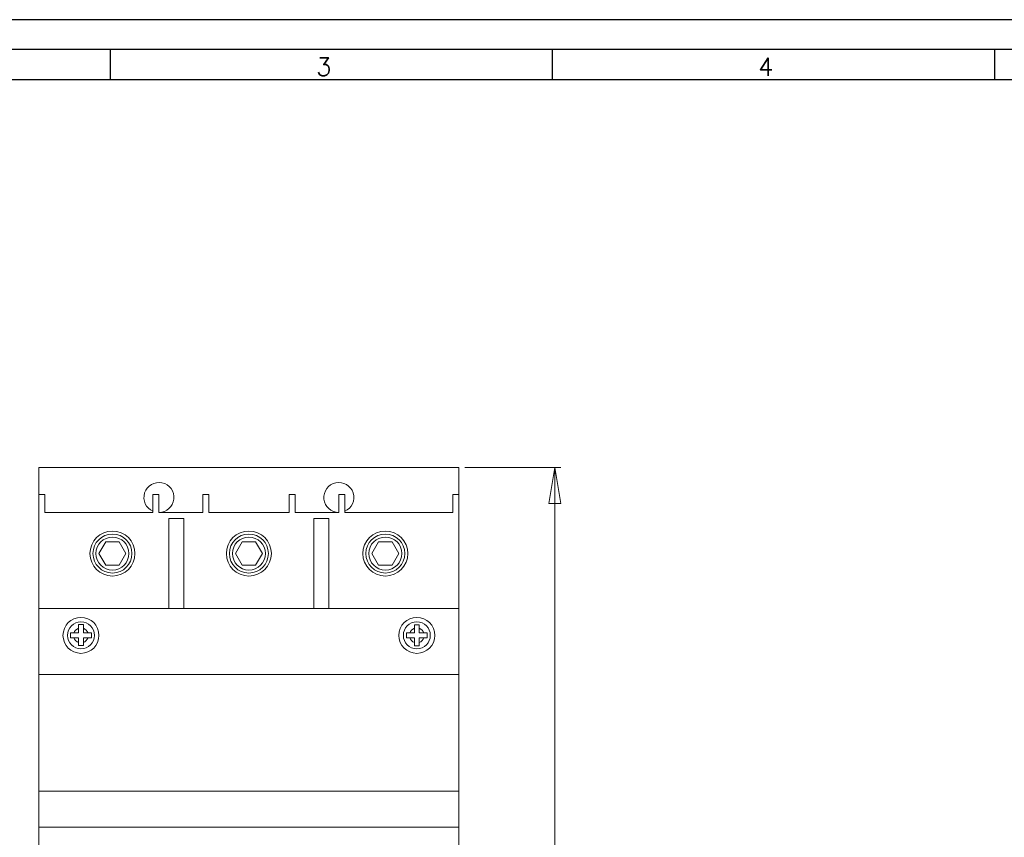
# Model space of a CAD drawing. Header units: millimetres. Extents: x 0 to 841, y 0 to 594.
# Tile 4 of 9: x 157 to 321, y 458 to 594. Entities that reach past the tile are written whole.
import ezdxf

# ---------------------------------------------------------------- set-up
doc = ezdxf.new("R2010")
doc.units = ezdxf.units.MM
doc.layers.add('FORMATO', color=7, linetype='Continuous')
doc.styles.add('SLDTEXTSTYLE0', font='ROMANS')
doc.styles.add('SLDTEXTSTYLE3', font='TXT', dxfattribs={"width": 0.75})
doc.dimstyles.new('SLDDIMSTYLE0', dxfattribs={"dimtxt": 3.5, "dimasz": 6, "dimexe": 0, "dimexo": 0.0625, "dimgap": 0.875, "dimtad": 1, "dimtoh": 1, "dimdec": 1, "dimrnd": 1e-09, "dimzin": 12, "dimdsep": 46, "dimtxsty": 'SLDTEXTSTYLE3', "dimblk1": 'CLOSED', "dimblk2": 'CLOSED', "dimsah": 1, "dimcen": 0.09, "dimadec": 0, "dimazin": 0, "dimtfac": 1, "dimtdec": 1, "dimtofl": 0, "dimtmove": 0, "dimatfit": 3, "dimldrblk": 'CLOSED', "dimfxl": 0, "dimtolj": 1, "dimtzin": 12, "dimarcsym": 0})

# ---------------------------------------------------------------- blocks, each defined once
blk = doc.blocks.new('_CLOSED')
at = {"color": 0, "linetype": 'ByBlock', "lineweight": -2}
for p, q in [((-1, 0.166667), (0, 0)), ((-1, 0.166667), (-1, -0.166667)), ((0, 0), (-1, -0.166667)), ((0, 0), (-1, 0))]:
    blk.add_line(p, q, dxfattribs=at)
blk = doc.blocks.new('*D2')
at = {"color": 7, "linetype": 'Continuous', "lineweight": 0}
for p, q in [((231.51, 519.3), (247.51, 519.3)), ((246.51, 354.3), (246.51, 519.3)), ((235.82, 441.65), (240.54, 441.65)), ((235.82, 441.65), (235.82, 440.94)), ((240.54, 441.65), (240.54, 440.94)), ((235.82, 427.17), (235.82, 427.88)), ((235.82, 427.17), (240.54, 427.17)), ((240.54, 427.17), (240.54, 427.88)), ((231.51, 354.3), (247.51, 354.3))]:
    blk.add_line(p, q, dxfattribs=at)
at = {"color": 7, "linetype": 'Continuous', "lineweight": 0, "xscale": 6, "yscale": 6}
for p, rotation in [((246.51, 519.3, 8.9), 90.00000000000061), ((246.51, 354.3, 8.9), 270.0000000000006)]:
    blk.add_blockref('_CLOSED', p, dxfattribs=dict(at, rotation=rotation))
at = {"color": 7, "linetype": 'Continuous', "lineweight": 0, "char_height": 3.5, "attachment_point": 1, "rotation": 90, "style": 'SLDTEXTSTYLE3'}
for s, insert in [('6,496', (236.44, 428.59)), ('165', (242, 430.54))]:
    blk.add_mtext(s, dxfattribs=dict(at, insert=insert))

msp = doc.modelspace()

# ---------------------------------------------------------------- linework, layer by layer
at = {"color": 7, "linetype": 'Continuous', "lineweight": 15}
for p, q in [((230.51, 519.3), (160.51, 519.3)), ((160.51, 519.3), (160.51, 514.8)), ((230.51, 519.3), (230.51, 514.8)), ((161.51, 514.8), (160.51, 514.8)), ((160.51, 514.8), (160.51, 495.8)), ((161.51, 514.8), (161.51, 511.8)), ((179.51, 511.8), (179.51, 514.8)), ((180.51, 514.8), (179.51, 514.8)), ((180.51, 514.8), (180.51, 511.8)), ((187.81, 511.8), (187.81, 514.8)), ((188.81, 514.8), (187.81, 514.8)), ((188.81, 514.8), (188.81, 511.8)), ((203.21, 514.8), (202.21, 514.8)), ((202.21, 511.8), (202.21, 514.8)), ((203.21, 514.8), (203.21, 511.8)), ((210.51, 511.8), (210.51, 514.8)), ((211.51, 514.8), (210.51, 514.8)), ((211.51, 514.8), (211.51, 511.8)), ((230.51, 514.8), (229.51, 514.8)), ((229.51, 511.8), (229.51, 514.8)), ((230.51, 514.8), (230.51, 495.8)), ((161.51, 511.8), (179.51, 511.8)), ((180.51, 511.8), (187.81, 511.8)), ((182.18, 510.8), (184.68, 510.8)), ((182.18, 495.8), (182.18, 510.8)), ((184.68, 510.8), (184.68, 495.8)), ((188.81, 511.8), (202.21, 511.8)), ((203.21, 511.8), (210.51, 511.8)), ((206.34, 510.8), (208.84, 510.8)), ((206.34, 495.8), (206.34, 510.8)), ((208.84, 510.8), (208.84, 495.8)), ((211.51, 511.8), (229.51, 511.8)), ((170.51, 504.95), (171.63, 506.89)), ((171.63, 506.89), (173.88, 506.89)), ((173.88, 506.89), (175.01, 504.95)), ((193.26, 504.95), (194.38, 506.89)), ((194.38, 506.89), (196.63, 506.89)), ((196.63, 506.89), (197.76, 504.95)), ((216.01, 504.95), (217.13, 506.89)), ((217.13, 506.89), (219.38, 506.89)), ((219.38, 506.89), (220.51, 504.95)), ((171.63, 503), (170.51, 504.95)), ((175.01, 504.95), (173.88, 503)), ((194.38, 503), (193.26, 504.95)), ((197.76, 504.95), (196.63, 503)), ((217.13, 503), (216.01, 504.95)), ((220.51, 504.95), (219.38, 503)), ((173.88, 503), (171.63, 503)), ((196.63, 503), (194.38, 503)), ((219.38, 503), (217.13, 503)), ((182.18, 495.8), (160.51, 495.8)), ((160.51, 495.8), (160.51, 484.8)), ((184.68, 495.8), (182.18, 495.8)), ((206.34, 495.8), (184.68, 495.8)), ((208.84, 495.8), (206.34, 495.8)), ((230.51, 495.8), (208.84, 495.8)), ((230.51, 495.8), (230.51, 484.8)), ((166.32, 491.7), (167.11, 491.7)), ((167.11, 490.9), (166.32, 490.9)), ((167.11, 492.49), (167.11, 491.7)), ((167.11, 490.9), (167.11, 490.12)), ((167.91, 491.7), (167.91, 492.49)), ((167.91, 491.7), (168.69, 491.7)), ((168.69, 490.9), (167.91, 490.9)), ((167.91, 490.12), (167.91, 490.9)), ((223.11, 491.7), (222.32, 491.7)), ((222.32, 490.9), (223.11, 490.9)), ((223.11, 492.49), (223.11, 491.7)), ((223.11, 490.9), (223.11, 490.12)), ((223.91, 491.7), (223.91, 492.49)), ((224.69, 491.7), (223.91, 491.7)), ((223.91, 490.9), (224.69, 490.9)), ((223.91, 490.12), (223.91, 490.9)), ((230.51, 484.8), (160.51, 484.8)), ((160.51, 484.8), (160.51, 465.3)), ((230.51, 484.8), (230.51, 465.3)), ((230.51, 465.3), (160.51, 465.3)), ((160.51, 465.3), (160.51, 459.3)), ((230.51, 465.3), (230.51, 459.3)), ((230.51, 459.3), (160.51, 459.3)), ((160.51, 459.3), (160.51, 414.3)), ((230.51, 459.3), (230.51, 414.3))]:
    msp.add_line(p, q, dxfattribs=at)
for centre, radius in [((172.76, 504.95), 3.75), ((172.76, 504.95), 3.25), ((172.76, 504.95), 2.75), ((195.51, 504.95), 3.75), ((195.51, 504.95), 3.25), ((195.51, 504.95), 2.75), ((218.26, 504.95), 3.75), ((218.26, 504.95), 3.25), ((218.26, 504.95), 2.75), ((167.51, 491.3), 3), ((223.51, 491.3), 3), ((167.51, 491.3), 2.25), ((223.51, 491.3), 2.25)]:
    msp.add_circle(centre, radius, dxfattribs=at)
for centre, radius, start, end in [((180.51, 514.3), 2.5, 270, 246.4218), ((210.51, 514.3), 2.5, 293.5782, 270), ((167.51, 491.3), 1.25, 108.6629, 161.3371), ((167.51, 491.3), 1.25, 198.6629, 251.3371), ((167.51, 491.3), 1.25, 18.6629, 71.3371), ((167.51, 491.3), 1.25, 288.6629, 341.3371), ((223.51, 491.3), 1.25, 108.6629, 161.3371), ((223.51, 491.3), 1.25, 198.6629, 251.3371), ((223.51, 491.3), 1.25, 18.6629, 71.3371), ((223.51, 491.3), 1.25, 288.6629, 341.3371)]:
    msp.add_arc(centre, radius, start, end, dxfattribs=at)
for points in [[(167.91, 493.09), (167.78, 493.09), (167.51, 493.09), (167.24, 493.09), (167.11, 493.09)], [(167.11, 493.09), (167.11, 492.91), (167.11, 492.7), (167.11, 492.49)], [(167.91, 492.49), (167.91, 492.7), (167.91, 492.91), (167.91, 493.09)], [(223.91, 493.05), (223.78, 493.05), (223.51, 493.05), (223.24, 493.05), (223.11, 493.05)], [(223.11, 493.05), (223.11, 492.88), (223.11, 492.69), (223.11, 492.49)], [(223.91, 492.49), (223.91, 492.69), (223.91, 492.88), (223.91, 493.05)], [(166.32, 491.7), (166.12, 491.7), (165.93, 491.7), (165.76, 491.7)], [(165.76, 491.7), (165.76, 491.57), (165.76, 491.3), (165.76, 491.04), (165.76, 490.9)], [(165.76, 490.9), (165.93, 490.9), (166.12, 490.9), (166.32, 490.9)], [(169.26, 491.7), (169.09, 491.7), (168.89, 491.7), (168.69, 491.7)], [(168.69, 490.9), (168.89, 490.9), (169.09, 490.9), (169.26, 490.9)], [(169.26, 490.9), (169.26, 491.04), (169.26, 491.3), (169.26, 491.57), (169.26, 491.7)], [(222.32, 491.7), (222.12, 491.7), (221.93, 491.7), (221.76, 491.7)], [(221.76, 491.7), (221.76, 491.57), (221.76, 491.3), (221.76, 491.04), (221.76, 490.9)], [(221.76, 490.9), (221.93, 490.9), (222.12, 490.9), (222.32, 490.9)], [(225.26, 491.7), (225.09, 491.7), (224.89, 491.7), (224.69, 491.7)], [(224.69, 490.9), (224.89, 490.9), (225.09, 490.9), (225.26, 490.9)], [(225.26, 490.9), (225.26, 491.04), (225.26, 491.3), (225.26, 491.57), (225.26, 491.7)], [(167.11, 490.12), (167.11, 489.93), (167.11, 489.75), (167.11, 489.59)], [(167.11, 489.59), (167.24, 489.59), (167.51, 489.59), (167.78, 489.59), (167.91, 489.59)], [(167.91, 489.59), (167.91, 489.75), (167.91, 489.93), (167.91, 490.12)], [(223.11, 490.12), (223.11, 489.92), (223.11, 489.72), (223.11, 489.55)], [(223.11, 489.55), (223.24, 489.55), (223.51, 489.55), (223.78, 489.55), (223.91, 489.55)], [(223.91, 489.55), (223.91, 489.72), (223.91, 489.92), (223.91, 490.12)]]:
    msp.add_open_spline(points, degree=3, dxfattribs=at)
at = {"layer": 'FORMATO'}
for p, q in [((841, 594), (0, 594)), ((836, 589), (25, 589)), ((172.4, 589), (172.4, 584)), ((246.1, 589), (246.1, 584)), ((319.8, 589), (319.8, 584)), ((25, 584), (836, 584))]:
    msp.add_line(p, q, dxfattribs=at)

# ---------------------------------------------------------------- texts
at = {"layer": 'FORMATO', "char_height": 3, "attachment_point": 1, "style": 'SLDTEXTSTYLE0'}
for s, insert in [('3', (206.71, 587.66)), ('4', (280.41, 587.66))]:
    msp.add_mtext(s, dxfattribs=dict(at, insert=insert))

# ---------------------------------------------------------------- dimensions: what is measured, and where the dimension line sits
at = {"color": 7, "linetype": 'Continuous', "lineweight": 0}
dim = msp.add_linear_dim(base=(246.51, 519.3), p1=(230.51, 354.3), p2=(230.51, 519.3), angle=90, dimstyle='SLDDIMSTYLE0', dxfattribs=at)
dim.commit()
dim.dimension.update_dxf_attribs({"geometry": '*D2', "text_midpoint": (246.51, 434.41), "dimtype": 160})

doc.saveas('drawing.dxf')
